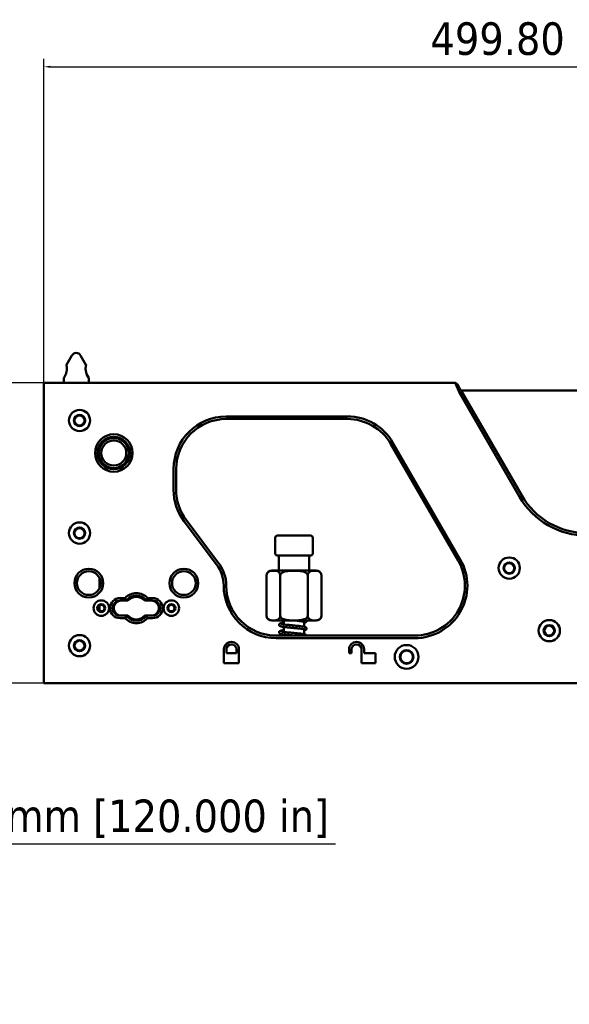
# Paper-space layout 'Sheet_1' of a CAD drawing. Header units: millimetres. Extents: x 0.8 to 58.3, y 0.8 to 58.3.
# Tile 33 of 42: x 18.5 to 27.2, y 21.9 to 37.4. Entities that reach past the tile are written whole.
import ezdxf

# ---------------------------------------------------------------- set-up
doc = ezdxf.new("R2010")
doc.units = ezdxf.units.MM
doc.layers.add('Dimension (ISO)', color=7, linetype='Continuous', lineweight=25)
doc.layers.add('Visible (ISO)', color=7, linetype='Continuous', lineweight=50)
doc.styles.add('Note Text (ANSI)', font='tahoma.ttf')
doc.dimstyles.new('Default (ISO)', dxfattribs={"dimtxt": 0.511811, "dimasz": 0.098425, "dimexe": 0.125, "dimexo": 0, "dimgap": 0.03, "dimtad": 1, "dimlfac": 25.4, "dimrnd": 1e-08, "dimzin": 0, "dimdsep": 46, "dimtxsty": 'Note Text (ANSI)', "dimcen": 0.09, "dimdle": 0.393701, "dimclrd": 256, "dimclre": 256, "dimclrt": 256, "dimazin": 0, "dimtfac": 0.269631, "dimtmove": 0, "dimatfit": 3, "dimfxl": 1, "dimtolj": 1, "dimtzin": 0, "dimlwd": -1, "dimlwe": -1, "dimarcsym": 0})

# ---------------------------------------------------------------- blocks, each defined once
blk = doc.blocks.new('*D6')
at = {"layer": 'Defpoints', "color": 0, "transparency": 16777216}
for p in [(38.59, 36.698), (18.913, 31.564), (38.59, 31.564)]:
    blk.add_point(p, dxfattribs=at)
at = {"layer": 'Dimension (ISO)', "transparency": 16777216}
for p, q in [((18.913, 31.564), (18.913, 36.823)), ((38.59, 31.564), (38.59, 36.823)), ((19.011, 36.698), (38.492, 36.698))]:
    blk.add_line(p, q, dxfattribs=at)
for points in [[(19.011, 36.714), (19.011, 36.681), (18.913, 36.698)], [(38.492, 36.714), (38.492, 36.681), (38.59, 36.698)]]:
    blk.add_solid(points, dxfattribs=at)
at = {"layer": 'Dimension (ISO)', "transparency": 16777216, "insert": (24.993, 37.397), "char_height": 0.51181, "attachment_point": 1, "style": 'Note Text (ANSI)'}
blk.add_mtext('\\A1;499.80 mm [499.800 in]', dxfattribs=at)
blk = doc.blocks.new('*D7')
at = {"layer": 'Defpoints', "color": 0, "transparency": 16777216}
for p in [(15.886, 31.722), (18.913, 31.722), (18.913, 26.997)]:
    blk.add_point(p, dxfattribs=at)
at = {"layer": 'Dimension (ISO)', "transparency": 16777216}
for p, q in [((18.913, 31.722), (15.761, 31.722)), ((15.886, 27.096), (15.886, 31.623)), ((18.913, 26.997), (15.761, 26.997)), ((15.886, 24.466), (15.886, 26.997)), ((23.497, 24.466), (15.886, 24.466))]:
    blk.add_line(p, q, dxfattribs=at)
for points in [[(15.869, 31.623), (15.902, 31.623), (15.886, 31.722)], [(15.869, 27.096), (15.902, 27.096), (15.886, 26.997)]]:
    blk.add_solid(points, dxfattribs=at)
at = {"layer": 'Dimension (ISO)', "transparency": 16777216, "insert": (16.014, 25.166), "char_height": 0.51181, "attachment_point": 1, "style": 'Note Text (ANSI)'}
blk.add_mtext('\\A1;120.00 mm [120.000 in]', dxfattribs=at)

psp = doc.layouts.new('Sheet_1')

# ---------------------------------------------------------------- linework, layer by layer
at = {"layer": 'Visible (ISO)'}
for p, q in [((19.35257, 32.15474), (19.26856, 32.00922)), ((19.48896, 32.15474), (19.57297, 32.00922)), ((19.22391, 31.72167), (19.22391, 31.78986)), ((19.25801, 31.85947), (19.22919, 31.80955)), ((19.26328, 31.87915), (19.26328, 31.88829)), ((19.57824, 31.87915), (19.57824, 31.88829)), ((19.58352, 31.85947), (19.61234, 31.80955)), ((19.61761, 31.72167), (19.61761, 31.78986)), ((18.91289, 31.72167), (25.38229, 31.72167)), ((18.91289, 31.56419), (18.91289, 31.72167)), ((25.38231, 31.72166), (25.41638, 31.70199)), ((18.91289, 31.56419), (18.91289, 27.15474)), ((25.48457, 31.58388), (25.45048, 31.56419)), ((25.45048, 31.56419), (26.39379, 29.93033)), ((27.65193, 31.60356), (25.47321, 31.60356)), ((25.48457, 31.58388), (26.42788, 29.95002)), ((21.77895, 31.19421), (23.68655, 31.19421)), ((21.77895, 31.15484), (23.68655, 31.15484)), ((24.36846, 30.76114), (25.42775, 28.9264)), ((25.46184, 28.94608), (24.40255, 30.78083)), ((20.95218, 30.03986), (20.95218, 30.36744)), ((20.99155, 30.03986), (20.99155, 30.36744)), ((21.1181, 29.54304), (21.62896, 28.86353)), ((21.66043, 28.88719), (21.14957, 29.56669)), ((22.55175, 29.0386), (22.55175, 29.28663)), ((23.10671, 29.3201), (22.58521, 29.3201)), ((23.14018, 29.0386), (23.14018, 29.28663)), ((22.58521, 29.00514), (23.10671, 29.00514)), ((22.60974, 29.00514), (22.60974, 28.76892)), ((23.08218, 29.00514), (23.08218, 28.76892)), ((22.41408, 28.69018), (22.41408, 28.06025)), ((22.49283, 28.76892), (23.1991, 28.76892)), ((22.63002, 28.69018), (22.63002, 28.06025)), ((23.0619, 28.69018), (23.0619, 28.06025)), ((23.27784, 28.69018), (23.27784, 28.06025)), ((19.78691, 28.49261), (19.78691, 28.65152)), ((19.78691, 28.13759), (19.78691, 28.21914)), ((20.18958, 28.33584), (20.10974, 28.33584)), ((20.20816, 28.29647), (20.10974, 28.29647)), ((20.20816, 28.29647), (20.20817, 28.29647)), ((20.23359, 28.29647), (20.20817, 28.29647)), ((20.52313, 28.29647), (20.4977, 28.29647)), ((20.62155, 28.29647), (20.52313, 28.29647)), ((20.62155, 28.33584), (20.54172, 28.33584)), ((20.10974, 28.06025), (20.20816, 28.06025)), ((20.20816, 28.06025), (20.23359, 28.06025)), ((20.20816, 28.06025), (20.20816, 28.06025)), ((20.4977, 28.06025), (20.52312, 28.06025)), ((20.52313, 28.06025), (20.52312, 28.06025)), ((20.52313, 28.06025), (20.62155, 28.06025)), ((20.10974, 28.02088), (20.18957, 28.02088)), ((20.54172, 28.02088), (20.62155, 28.02088)), ((23.1991, 27.98151), (22.49283, 27.98151)), ((22.68848, 27.98151), (22.68848, 27.92154)), ((23.00344, 27.96435), (23.00344, 27.88636)), ((24.74584, 27.74529), (22.56635, 27.74529)), ((22.68848, 27.88201), (22.68848, 27.80343)), ((22.68848, 27.7639), (22.68848, 27.74529)), ((23.00344, 27.84624), (23.00344, 27.76825)), ((24.74584, 27.70592), (22.56635, 27.70592)), ((21.7436, 27.31222), (21.7436, 27.52876)), ((21.78297, 27.52876), (21.78297, 27.4697)), ((21.78297, 27.4697), (21.94045, 27.4697)), ((21.94045, 27.4697), (21.94045, 27.52876)), ((21.97982, 27.52876), (21.97982, 27.31222)), ((23.7121, 27.4697), (23.7121, 27.52876)), ((23.75147, 27.4697), (23.7121, 27.4697)), ((23.75147, 27.52876), (23.75147, 27.4697)), ((23.90895, 27.31222), (23.90895, 27.52876)), ((23.94832, 27.52876), (23.94832, 27.4697)), ((23.94832, 27.4697), (24.12549, 27.4697)), ((24.12549, 27.4697), (24.12549, 27.31222)), ((21.97982, 27.31222), (21.7436, 27.31222)), ((24.12549, 27.31222), (23.90895, 27.31222)), ((18.91289, 26.99726), (18.91289, 27.15474)), ((38.59006, 26.99726), (18.91289, 26.99726))]:
    psp.add_line(p, q, dxfattribs=at)
for centre, radius in [((19.47195, 31.13112), 0.16732), ((19.47195, 31.13112), 0.08858), ((19.47195, 31.13112), 0.07874), ((20.01132, 30.61931), 0.29528), ((20.01132, 30.61931), 0.25591), ((20.01132, 30.61931), 0.23622), ((20.01132, 30.61931), 0.19685), ((19.47195, 29.35947), 0.16732), ((19.47195, 29.35947), 0.08858), ((19.47195, 29.35947), 0.07874), ((26.23179, 28.80829), 0.16732), ((26.23179, 28.80829), 0.08858), ((26.23179, 28.80829), 0.07874), ((19.61761, 28.57207), 0.22638), ((19.61761, 28.57207), 0.18701), ((21.11368, 28.57207), 0.22638), ((21.11368, 28.57207), 0.18701), ((19.81447, 28.17836), 0.12205), ((19.81447, 28.17836), 0.06299), ((19.81447, 28.17836), 0.04921), ((20.91683, 28.17836), 0.12205), ((20.91683, 28.17836), 0.06299), ((20.91683, 28.17836), 0.04921), ((26.86171, 27.82403), 0.16732), ((26.86171, 27.82403), 0.08858), ((26.86171, 27.82403), 0.07874), ((19.47195, 27.58781), 0.16732), ((19.47195, 27.58781), 0.08858), ((19.47195, 27.58781), 0.07874), ((24.61761, 27.41065), 0.18701), ((24.61761, 27.41065), 0.10827), ((24.61761, 27.41065), 0.09843)]:
    psp.add_circle(centre, radius, dxfattribs=at)
for centre, radius, start, end in [((19.42076, 32.11537), 0.07874, 30, 150), ((19.30265, 31.98954), 0.03937, 150, 154.646413), ((19.53887, 31.98954), 0.03937, 25.353587, 30), ((19.26328, 31.78986), 0.03937, 150, 180), ((19.22391, 31.87915), 0.03937, 330, 0), ((19.61761, 31.87915), 0.03937, 180, 210), ((19.57824, 31.78986), 0.03937, 0, 30), ((21.77895, 30.36744), 0.82677, 90, 180), ((21.77895, 30.36744), 0.7874, 90, 180), ((23.68655, 30.36744), 0.82677, 29.999997, 90.000003), ((23.68655, 30.36744), 0.7874, 29.999997, 90.000003), ((21.77895, 30.03986), 0.82677, 180, 216.936135), ((21.77895, 30.03986), 0.7874, 180, 216.936135), ((27.45075, 30.54057), 1.22047, 210, 270.000001), ((27.45075, 30.54057), 1.1811, 209.999999, 270.000001), ((22.58521, 29.28663), 0.03346, 90, 180), ((23.10671, 29.28663), 0.03346, 0, 90), ((22.58521, 29.0386), 0.03346, 180, 270), ((23.10671, 29.0386), 0.03346, 270, 0), ((21.1884, 28.53232), 0.55118, 0.015777, 36.936138), ((21.1884, 28.53232), 0.59055, 0.014791, 36.936138), ((24.74584, 28.5327), 0.82677, 269.999997, 30.000001), ((24.74584, 28.5327), 0.7874, 269.999999, 30.000001), ((22.49283, 28.69018), 0.07874, 90, 180), ((23.1991, 28.69018), 0.07874, 0, 90), ((22.56635, 28.5327), 0.82677, 180.015768, 269.999976), ((22.56635, 28.5327), 0.7874, 180.017246, 269.999994), ((20.36565, 28.17836), 0.23622, 41.809971, 138.190029), ((20.36565, 28.17836), 0.19685, 36.869903, 143.130097), ((20.10974, 28.17836), 0.15748, 90.000054, 269.999536), ((20.10974, 28.17836), 0.11811, 90, 270.000048), ((20.12943, 28.17836), 0.11811, 90, 270), ((20.36565, 28.17836), 0.17717, 41.810315, 138.189685), ((20.60187, 28.17836), 0.11811, 270, 90), ((20.62155, 28.17836), 0.15748, 270.000054, 89.999535), ((20.62155, 28.17836), 0.11811, 270, 90.000048), ((20.36564, 28.17836), 0.19685, 216.869903, 323.130097), ((20.36565, 28.17836), 0.17717, 221.810315, 318.189685), ((22.49283, 28.06025), 0.07874, 180, 270), ((23.1991, 28.06025), 0.07874, 270, 0), ((20.36564, 28.17837), 0.23622, 221.809971, 318.190029), ((21.86171, 27.52876), 0.11811, 0, 180), ((21.86171, 27.52876), 0.07874, 0, 180), ((23.83021, 27.52876), 0.11811, 0, 180), ((23.83021, 27.52876), 0.07874, 0, 180)]:
    psp.add_arc(centre, radius, start, end, dxfattribs=at)
for points, knots in [([(19.26328, 31.88829), (19.26328, 31.88829), (19.26387, 31.8898), (19.26599, 31.89585), (19.26749, 31.90038), (19.27035, 31.91079), (19.27191, 31.91738), (19.27414, 31.9319), (19.27478, 31.93985), (19.27478, 31.94734), (19.27478, 31.95484), (19.27414, 31.96278), (19.27191, 31.97731), (19.27035, 31.9839), (19.26888, 31.98925), (19.26884, 31.98939), (19.2688, 31.98954)], [0.685358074, 0.685358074, 0.685358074, 0.685358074, 0.742449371, 0.742449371, 0.799540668, 0.799540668, 0.856675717, 0.856675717, 0.913810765, 0.913810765, 0.913810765, 0.970945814, 0.970945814, 1.028080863, 1.028080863, 1.02969073, 1.02969073, 1.02969073, 1.02969073]), ([(19.26708, 32.0064), (19.26708, 32.0064), (19.26707, 32.00633), (19.26704, 32.00599), (19.26701, 32.00562), (19.26692, 32.00403), (19.26686, 32.00231), (19.26718, 31.99724), (19.26765, 31.99369), (19.2688, 31.98954)], [-1.153253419, -1.153253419, -1.153253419, -1.153253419, -1.140549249, -1.140549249, -1.1210825, -1.1210825, -1.080956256, -1.080956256, -1.032789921, -1.032789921, -1.032789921, -1.032789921]), ([(19.57273, 31.98954), (19.57269, 31.98939), (19.57265, 31.98925), (19.57118, 31.9839), (19.56962, 31.97731), (19.56739, 31.96278), (19.56675, 31.95484), (19.56675, 31.94734), (19.56675, 31.93985), (19.56739, 31.9319), (19.56962, 31.91738), (19.57118, 31.91079), (19.57404, 31.90038), (19.57554, 31.89585), (19.57766, 31.8898), (19.57824, 31.88829), (19.57824, 31.88829)], [-0.115879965, -0.115879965, -0.115879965, -0.115879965, -0.114270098, -0.114270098, -0.057135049, -0.057135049, 0, 0, 0, 0.057135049, 0.057135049, 0.114270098, 0.114270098, 0.171361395, 0.171361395, 0.228452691, 0.228452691, 0.228452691, 0.228452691]), ([(19.57273, 31.98954), (19.57326, 31.99145), (19.57365, 31.99324), (19.57459, 31.9988), (19.57465, 32.00181), (19.57458, 32.00474), (19.57453, 32.00545), (19.57447, 32.00615), (19.57446, 32.00632), (19.57445, 32.00639), (19.57445, 32.0064), (19.57445, 32.0064)], [-0.233956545, -0.233956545, -0.233956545, -0.233956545, -0.212408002, -0.212408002, -0.161667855, -0.161667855, -0.136508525, -0.136508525, -0.120867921, -0.120867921, -0.11671569, -0.11671569, -0.11671569, -0.11671569]), ([(25.38229, 31.72167), (25.38242, 31.72167), (25.38332, 31.71937), (25.38525, 31.71486), (25.38534, 31.71465), (25.38543, 31.71444), (25.38553, 31.71422), (25.38753, 31.70956), (25.39047, 31.70278), (25.39421, 31.69413), (25.39444, 31.69362), (25.39467, 31.69309), (25.3949, 31.69256), (25.39882, 31.6835), (25.40357, 31.67256), (25.40893, 31.66016), (25.40913, 31.6597), (25.40934, 31.65923), (25.40954, 31.65876), (25.41515, 31.64578), (25.42142, 31.63128), (25.42834, 31.61538), (25.43525, 31.59948), (25.44282, 31.58217), (25.45048, 31.56419)], [0, 0, 0, 0, 0.19110072, 0.19110072, 0.19110072, 0.2, 0.2, 0.2, 0.38867139, 0.38867139, 0.38867139, 0.4, 0.4, 0.4, 0.59274684, 0.59274684, 0.59274684, 0.6, 0.6, 0.6, 0.8, 0.8, 0.8, 1, 1, 1, 1]), ([(25.48457, 31.58388), (25.4749, 31.60063), (25.46517, 31.61748), (25.44886, 31.64573), (25.44123, 31.65894), (25.42832, 31.6813), (25.42392, 31.68893), (25.41947, 31.69664), (25.41828, 31.69869), (25.41677, 31.70132), (25.41638, 31.70199), (25.41638, 31.70199)], [0.000000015, 0.000000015, 0.000000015, 0.000000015, 0.147441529, 0.147441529, 0.268227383, 0.268227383, 0.378089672, 0.378089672, 0.435393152, 0.435393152, 0.488863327, 0.488863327, 0.488863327, 0.488863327]), ([(22.63002, 28.69018), (22.63002, 28.69612), (22.62916, 28.70303), (22.62618, 28.71538), (22.62318, 28.72251), (22.61546, 28.7358), (22.60874, 28.74275), (22.59079, 28.75631), (22.57702, 28.76063), (22.54909, 28.76552), (22.53494, 28.7661), (22.52205, 28.7661), (22.50917, 28.7661), (22.49502, 28.76552), (22.46709, 28.76063), (22.45331, 28.75631), (22.43537, 28.74275), (22.42865, 28.7358), (22.42093, 28.72251), (22.41792, 28.71538), (22.41494, 28.70303), (22.41408, 28.69612), (22.41408, 28.69018)], [1.77961652, 1.77961652, 1.77961652, 1.77961652, 1.82488137, 1.82488137, 1.8841011, 1.8841011, 1.9801263, 1.9801263, 2.17647417, 2.17647417, 2.37282203, 2.37282203, 2.37282203, 2.5691699, 2.5691699, 2.76551776, 2.76551776, 2.86154296, 2.86154296, 2.92076269, 2.92076269, 2.96602754, 2.96602754, 2.96602754, 2.96602754]), ([(23.0619, 28.69018), (23.0619, 28.69612), (23.06018, 28.70303), (23.05422, 28.71538), (23.0482, 28.72251), (23.03277, 28.7358), (23.01934, 28.74275), (22.98344, 28.75631), (22.95589, 28.76063), (22.90004, 28.76552), (22.87173, 28.7661), (22.84596, 28.7661), (22.82019, 28.7661), (22.79189, 28.76552), (22.73603, 28.76063), (22.70848, 28.75631), (22.67259, 28.74275), (22.65916, 28.7358), (22.64372, 28.72251), (22.6377, 28.71538), (22.63174, 28.70303), (22.63002, 28.69612), (22.63002, 28.69018)], [1.77961652, 1.77961652, 1.77961652, 1.77961652, 1.82488137, 1.82488137, 1.8841011, 1.8841011, 1.9801263, 1.9801263, 2.17647417, 2.17647417, 2.37282203, 2.37282203, 2.37282203, 2.5691699, 2.5691699, 2.76551776, 2.76551776, 2.86154296, 2.86154296, 2.92076269, 2.92076269, 2.96602754, 2.96602754, 2.96602754, 2.96602754]), ([(23.27784, 28.69018), (23.27784, 28.69612), (23.27698, 28.70303), (23.274, 28.71538), (23.27099, 28.72251), (23.26327, 28.7358), (23.25656, 28.74275), (23.23861, 28.75631), (23.22483, 28.76063), (23.19691, 28.76552), (23.18275, 28.7661), (23.16987, 28.7661), (23.15698, 28.7661), (23.14283, 28.76552), (23.1149, 28.76063), (23.10113, 28.75631), (23.08318, 28.74275), (23.07647, 28.7358), (23.06875, 28.72251), (23.06574, 28.71538), (23.06276, 28.70303), (23.0619, 28.69612), (23.0619, 28.69018)], [1.77961652, 1.77961652, 1.77961652, 1.77961652, 1.82488137, 1.82488137, 1.8841011, 1.8841011, 1.9801263, 1.9801263, 2.17647417, 2.17647417, 2.37282203, 2.37282203, 2.37282203, 2.5691699, 2.5691699, 2.76551776, 2.76551776, 2.86154296, 2.86154296, 2.92076269, 2.92076269, 2.96602754, 2.96602754, 2.96602754, 2.96602754]), ([(20.52313, 28.29647), (20.51742, 28.30403), (20.51129, 28.31111), (20.48737, 28.33504), (20.46523, 28.35019), (20.41673, 28.37028), (20.39037, 28.37522), (20.34093, 28.37522), (20.31457, 28.37028), (20.26607, 28.35019), (20.24393, 28.33504), (20.22, 28.31111), (20.21387, 28.30403), (20.20816, 28.29648)], [0.307220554, 0.307220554, 0.307220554, 0.307220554, 0.37668672, 0.37668672, 0.565032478, 0.565032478, 0.753378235, 0.753378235, 0.941726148, 0.941726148, 1.130074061, 1.130074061, 1.199543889, 1.199543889, 1.199543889, 1.199543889]), ([(20.20816, 28.06026), (20.21387, 28.0527), (20.22, 28.04562), (20.24393, 28.02169), (20.26606, 28.00654), (20.31456, 27.98645), (20.34093, 27.98151), (20.39036, 27.98151), (20.41673, 27.98645), (20.46523, 28.00654), (20.48736, 28.02169), (20.51129, 28.04561), (20.51742, 28.0527), (20.52313, 28.06025)], [1.81397873, 1.81397873, 1.81397873, 1.81397873, 1.883441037, 1.883441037, 2.071786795, 2.071786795, 2.260132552, 2.260132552, 2.448480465, 2.448480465, 2.636828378, 2.636828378, 2.706298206, 2.706298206, 2.706298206, 2.706298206]), ([(22.41408, 28.06025), (22.41408, 28.05431), (22.41494, 28.0474), (22.41792, 28.03505), (22.42093, 28.02792), (22.42865, 28.01463), (22.43537, 28.00768), (22.45331, 27.99412), (22.46709, 27.9898), (22.49502, 27.98491), (22.50917, 27.98433), (22.53494, 27.98433), (22.54909, 27.98491), (22.57702, 27.9898), (22.59079, 27.99412), (22.60874, 28.00768), (22.61546, 28.01463), (22.62318, 28.02792), (22.62618, 28.03505), (22.62916, 28.0474), (22.63002, 28.05431), (22.63002, 28.06025)], [-1.77961652, -1.77961652, -1.77961652, -1.77961652, -1.73435168, -1.73435168, -1.67513195, -1.67513195, -1.57910674, -1.57910674, -1.38275888, -1.38275888, -1.18641102, -1.18641102, -0.99006315, -0.99006315, -0.79371529, -0.79371529, -0.69769008, -0.69769008, -0.63847035, -0.63847035, -0.59320551, -0.59320551, -0.59320551, -0.59320551]), ([(22.63002, 28.06025), (22.63002, 28.05431), (22.63174, 28.0474), (22.6377, 28.03505), (22.64372, 28.02792), (22.65916, 28.01463), (22.67259, 28.00768), (22.70848, 27.99412), (22.73603, 27.9898), (22.79189, 27.98491), (22.82019, 27.98433), (22.87173, 27.98433), (22.90004, 27.98491), (22.95589, 27.9898), (22.98344, 27.99412), (23.01934, 28.00768), (23.03277, 28.01463), (23.0482, 28.02792), (23.05422, 28.03505), (23.06018, 28.0474), (23.0619, 28.05431), (23.0619, 28.06025)], [-1.77961652, -1.77961652, -1.77961652, -1.77961652, -1.73435168, -1.73435168, -1.67513195, -1.67513195, -1.57910674, -1.57910674, -1.38275888, -1.38275888, -1.18641102, -1.18641102, -0.99006315, -0.99006315, -0.79371529, -0.79371529, -0.69769008, -0.69769008, -0.63847035, -0.63847035, -0.59320551, -0.59320551, -0.59320551, -0.59320551]), ([(23.0619, 28.06025), (23.0619, 28.05431), (23.06276, 28.0474), (23.06574, 28.03505), (23.06875, 28.02792), (23.07647, 28.01463), (23.08318, 28.00768), (23.10113, 27.99412), (23.1149, 27.9898), (23.14283, 27.98491), (23.15698, 27.98433), (23.18275, 27.98433), (23.19691, 27.98491), (23.22483, 27.9898), (23.23861, 27.99412), (23.25656, 28.00768), (23.26327, 28.01463), (23.27099, 28.02792), (23.274, 28.03505), (23.27698, 28.0474), (23.27784, 28.05431), (23.27784, 28.06025)], [-1.77961652, -1.77961652, -1.77961652, -1.77961652, -1.73435168, -1.73435168, -1.67513195, -1.67513195, -1.57910674, -1.57910674, -1.38275888, -1.38275888, -1.18641102, -1.18641102, -0.99006315, -0.99006315, -0.79371529, -0.79371529, -0.69769008, -0.69769008, -0.63847035, -0.63847035, -0.59320551, -0.59320551, -0.59320551, -0.59320551]), ([(22.82817, 27.86733), (22.80667, 27.86947), (22.78486, 27.87167), (22.74445, 27.87582), (22.72534, 27.87775), (22.6912, 27.88152), (22.67582, 27.88359), (22.65017, 27.88801), (22.64003, 27.89025), (22.62714, 27.89493), (22.62251, 27.89643), (22.6163, 27.90332), (22.6152, 27.90479), (22.61355, 27.90782), (22.61291, 27.90934), (22.61166, 27.91371), (22.61143, 27.91684), (22.61226, 27.92258), (22.61324, 27.92522), (22.61578, 27.92964), (22.61735, 27.93144), (22.62058, 27.93442), (22.62224, 27.93552), (22.62647, 27.93797), (22.62886, 27.93893), (22.63831, 27.94231), (22.64691, 27.94432), (22.66546, 27.94779), (22.67416, 27.9492), (22.68533, 27.95079), (22.68689, 27.95101), (22.68848, 27.95123)], [0, 0, 0, 0, 0.1646506, 0.1646506, 0.32572641, 0.32572641, 0.48896862, 0.48896862, 0.65951171, 0.65951171, 0.76265627, 0.76265627, 0.78465467, 0.78465467, 0.80203408, 0.80203408, 0.83186356, 0.83186356, 0.85970852, 0.85970852, 0.88812315, 0.88812315, 0.92114305, 0.92114305, 0.9782619, 0.9782619, 1.13113981, 1.13113981, 1.23611296, 1.23611296, 1.25282127, 1.25282127, 1.25282127, 1.25282127]), ([(22.64391, 27.93062), (22.64391, 27.93062), (22.64412, 27.93051), (22.64534, 27.93), (22.64708, 27.92939), (22.65327, 27.92764), (22.65886, 27.92638), (22.6746, 27.92348), (22.68587, 27.92179), (22.71318, 27.91846), (22.73007, 27.91674), (22.76625, 27.91296), (22.78607, 27.91092), (22.81339, 27.90818), (22.82078, 27.90744), (22.82817, 27.9067)], [0.890725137, 0.890725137, 0.890725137, 0.890725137, 0.915696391, 0.915696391, 0.976181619, 0.976181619, 1.076954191, 1.076954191, 1.210441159, 1.210441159, 1.361218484, 1.361218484, 1.51538653, 1.51538653, 1.571977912, 1.571977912, 1.571977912, 1.571977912]), ([(22.82817, 27.9067), (22.8496, 27.90457), (22.87134, 27.90243), (22.91159, 27.89861), (22.93067, 27.89678), (22.96507, 27.89268), (22.98064, 27.89047), (23.00617, 27.886), (23.01617, 27.88379), (23.02619, 27.88036), (23.0283, 27.87955), (23.03224, 27.87761), (23.03402, 27.8766), (23.03796, 27.87351), (23.04027, 27.87121), (23.04278, 27.86667), (23.04344, 27.86513), (23.04468, 27.86078), (23.0449, 27.85774), (23.04415, 27.85212), (23.04322, 27.84951), (23.04082, 27.84515), (23.03933, 27.84335), (23.03607, 27.84016), (23.03428, 27.83892), (23.02946, 27.83604), (23.02656, 27.83487), (23.01784, 27.83184), (23.01126, 27.83018), (23.00344, 27.82861)], [0, 0, 0, 0, 0.16406258, 0.16406258, 0.32429709, 0.32429709, 0.48984499, 0.48984499, 0.65816959, 0.65816959, 0.70814651, 0.70814651, 0.7456969, 0.7456969, 0.78541765, 0.78541765, 0.80255335, 0.80255335, 0.83144578, 0.83144578, 0.85942915, 0.85942915, 0.88826778, 0.88826778, 0.92472108, 0.92472108, 0.99141742, 0.99141742, 1.10717754, 1.10717754, 1.10717754, 1.10717754]), ([(23.01298, 27.96146), (23.01298, 27.96146), (23.01274, 27.96157), (23.01146, 27.96208), (23.00981, 27.96265), (23.00368, 27.96437), (22.99788, 27.96568), (22.98175, 27.96869), (22.97029, 27.97046), (22.9427, 27.97408), (22.9258, 27.97592), (22.90306, 27.97813), (22.89824, 27.9786), (22.89335, 27.97907)], [0.888243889, 0.888243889, 0.888243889, 0.888243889, 0.913564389, 0.913564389, 0.971568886, 0.971568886, 1.076334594, 1.076334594, 1.211468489, 1.211468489, 1.363059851, 1.363059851, 1.402720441, 1.402720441, 1.402720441, 1.402720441]), ([(23.04393, 27.98151), (23.04468, 27.97881), (23.0449, 27.97582), (23.04415, 27.97023), (23.04322, 27.96762), (23.04082, 27.96326), (23.03933, 27.96146), (23.03607, 27.95827), (23.03428, 27.95703), (23.02946, 27.95415), (23.02656, 27.95298), (23.01784, 27.94995), (23.01126, 27.94829), (23.00344, 27.94672)], [0.802921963, 0.802921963, 0.802921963, 0.802921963, 0.831445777, 0.831445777, 0.859429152, 0.859429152, 0.888267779, 0.888267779, 0.924721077, 0.924721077, 0.991417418, 0.991417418, 1.107177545, 1.107177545, 1.107177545, 1.107177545]), ([(22.82817, 27.74922), (22.80667, 27.75136), (22.78486, 27.75356), (22.74445, 27.75771), (22.72534, 27.75964), (22.6912, 27.76341), (22.67582, 27.76548), (22.65017, 27.7699), (22.64003, 27.77214), (22.62714, 27.77682), (22.62251, 27.77832), (22.6163, 27.78521), (22.6152, 27.78668), (22.61355, 27.78971), (22.61291, 27.79123), (22.61166, 27.7956), (22.61143, 27.79873), (22.61226, 27.80447), (22.61324, 27.80711), (22.61578, 27.81153), (22.61735, 27.81333), (22.62058, 27.81631), (22.62224, 27.81741), (22.62647, 27.81986), (22.62886, 27.82082), (22.63831, 27.8242), (22.64691, 27.82621), (22.66546, 27.82968), (22.67416, 27.83109), (22.68533, 27.83268), (22.68689, 27.8329), (22.68848, 27.83312)], [0, 0, 0, 0, 0.1646506, 0.1646506, 0.32572642, 0.32572642, 0.48896862, 0.48896862, 0.65951171, 0.65951171, 0.76265627, 0.76265627, 0.78465467, 0.78465467, 0.80203408, 0.80203408, 0.83186356, 0.83186356, 0.85970852, 0.85970852, 0.88812315, 0.88812315, 0.92114305, 0.92114305, 0.9782619, 0.9782619, 1.13113981, 1.13113981, 1.23611296, 1.23611296, 1.25282127, 1.25282127, 1.25282127, 1.25282127]), ([(22.64391, 27.81251), (22.64391, 27.81251), (22.64412, 27.8124), (22.64534, 27.81189), (22.64708, 27.81128), (22.65327, 27.80953), (22.65886, 27.80827), (22.6746, 27.80537), (22.68587, 27.80368), (22.71318, 27.80035), (22.73007, 27.79863), (22.76625, 27.79485), (22.78607, 27.79281), (22.81339, 27.79006), (22.82078, 27.78933), (22.82817, 27.78859)], [0.890725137, 0.890725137, 0.890725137, 0.890725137, 0.915696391, 0.915696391, 0.976181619, 0.976181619, 1.076954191, 1.076954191, 1.210441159, 1.210441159, 1.361218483, 1.361218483, 1.51538653, 1.51538653, 1.571977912, 1.571977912, 1.571977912, 1.571977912]), ([(23.01298, 27.84335), (23.01298, 27.84335), (23.01274, 27.84346), (23.01146, 27.84397), (23.00981, 27.84454), (23.00368, 27.84626), (22.99788, 27.84757), (22.98175, 27.85058), (22.97029, 27.85235), (22.9427, 27.85597), (22.9258, 27.85781), (22.88935, 27.86135), (22.86936, 27.86326), (22.84226, 27.86593), (22.83521, 27.86663), (22.82817, 27.86733)], [0.888243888, 0.888243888, 0.888243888, 0.888243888, 0.913564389, 0.913564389, 0.971568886, 0.971568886, 1.076334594, 1.076334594, 1.211468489, 1.211468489, 1.363059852, 1.363059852, 1.518048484, 1.518048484, 1.571960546, 1.571960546, 1.571960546, 1.571960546]), ([(22.82817, 27.78859), (22.8496, 27.78646), (22.87134, 27.78432), (22.91159, 27.7805), (22.93067, 27.77867), (22.96507, 27.77457), (22.98064, 27.77236), (23.00617, 27.76789), (23.01617, 27.76568), (23.02619, 27.76225), (23.0283, 27.76144), (23.03224, 27.75949), (23.03402, 27.75849), (23.03796, 27.7554), (23.04027, 27.7531), (23.04278, 27.74856), (23.04344, 27.74702), (23.04391, 27.74536), (23.04392, 27.74533), (23.04393, 27.74529)], [0, 0, 0, 0, 0.164062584, 0.164062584, 0.324297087, 0.324297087, 0.489844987, 0.489844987, 0.65816959, 0.65816959, 0.708146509, 0.708146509, 0.745696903, 0.745696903, 0.785417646, 0.785417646, 0.802553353, 0.802553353, 0.802922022, 0.802922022, 0.802922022, 0.802922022])]:
    psp.add_open_spline(points, degree=3, knots=knots, dxfattribs=at)
for points, weights in [([(20.18958, 28.33584), (20.19887, 28.31506), (20.20816, 28.29648)], [0.99999932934, 0.99999911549, 0.999999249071]), ([(20.54172, 28.33584), (20.53243, 28.31506), (20.52313, 28.29647)], [0.999999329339, 0.999999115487, 0.999999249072]), ([(20.18957, 28.02088), (20.19886, 28.04167), (20.20816, 28.06026)], [0.999999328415, 0.999999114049, 0.99999924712]), ([(20.54172, 28.02088), (20.53242, 28.04167), (20.52313, 28.06025)], [0.99999932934, 0.999999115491, 0.999999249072])]:
    psp.add_rational_spline(points, weights, degree=2, dxfattribs=at)

# ---------------------------------------------------------------- dimensions: what is measured, and where the dimension line sits
at = {"layer": 'Dimension (ISO)'}
for base, p1, p2, angle, text, override, picture, middle in [((38.59006, 36.69782), (18.91289, 31.56419), (38.59006, 31.56419), 180, '<> mm [499.800 in]', {"dimgap": 0.03, "dimdec": 2, "dimlfac": 25.4, "dimpost": '', "dimtol": 0, "dimlim": 0, "dimtp": 0, "dimtm": 0, "dimtdec": 2, "dimtofl": 0, "dimatfit": 1}, '*D6', (28.75147, 36.69782)), ((15.88559, 31.72167), (18.91289, 26.99726), (18.91289, 31.72167), 90, '<> mm [120.000 in]', {"dimgap": 0.03, "dimtih": 1, "dimtoh": 1, "dimdec": 2, "dimlfac": 25.4, "dimpost": '', "dimtol": 0, "dimlim": 0, "dimtp": 0, "dimtm": 0, "dimtdec": 2, "dimtofl": 0, "dimtmove": 1, "dimatfit": 2}, '*D7', (15.97099, 24.466))]:
    dim = psp.add_linear_dim(base=base, p1=p1, p2=p2, angle=angle, text=text, dimstyle='Default (ISO)', override=override, dxfattribs=at)
    dim.commit()
    dim.dimension.update_dxf_attribs({"geometry": picture, "text_midpoint": middle, "dimtype": 160})

doc.saveas('drawing.dxf')
